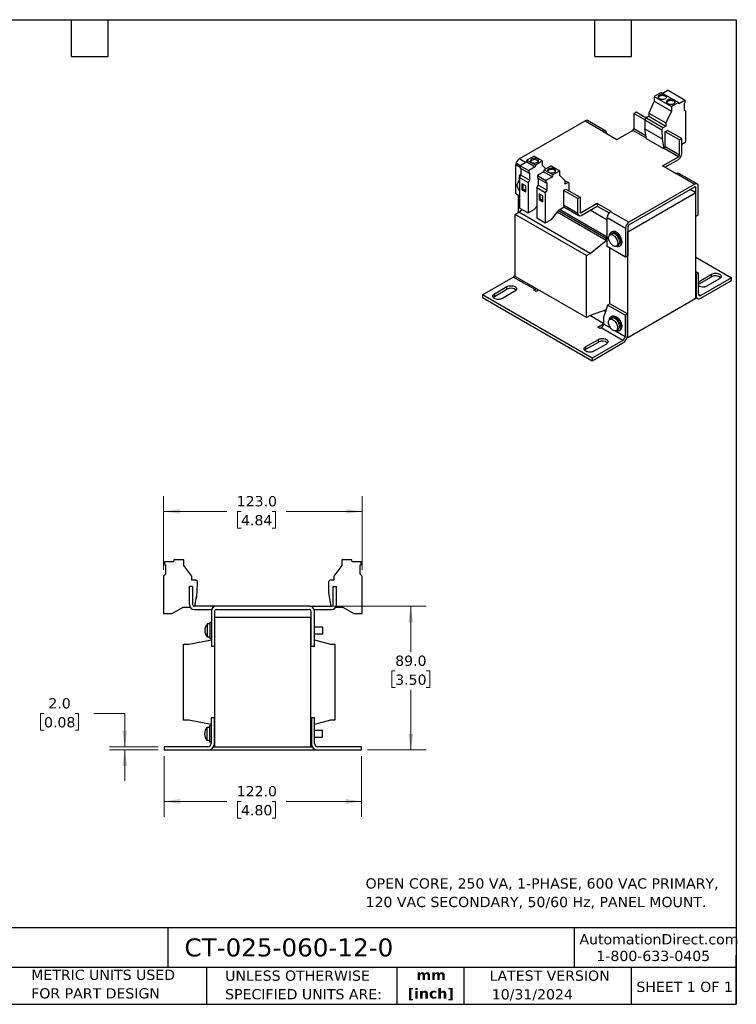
# Model space of a CAD drawing. Header units: millimetres. Extents: x 19 to 819, y 19 to 629.
# Tile 2 of 2: x 376 to 819, y 19 to 629. Entities that reach past the tile are written whole.
import ezdxf

# ---------------------------------------------------------------- set-up
doc = ezdxf.new("R2010")
doc.units = ezdxf.units.MM
doc.header["$LTSCALE"] = 3
doc.linetypes.add('SLD-Solid', pattern=[0])
doc.layers.add('TEXT', color=140, linetype='SLD-Solid', lineweight=25)
doc.styles.add('SLDTEXTSTYLE0', font='VERDANA.TTF')
doc.styles.add('SLDTEXTSTYLE1', font='VERDANAB.TTF')
doc.dimstyles.new('SLDDIMSTYLE0', dxfattribs={"dimtxt": 6.474023, "dimasz": 9.906, "dimexe": 0, "dimexo": 0.0625, "dimgap": 1.618506, "dimtad": 0, "dimtih": 1, "dimtoh": 1, "dimrnd": 1e-09, "dimzin": 4, "dimdsep": 46, "dimtxsty": 'SLDTEXTSTYLE0', "dimsah": 1, "dimcen": 0.09, "dimadec": 0, "dimazin": 1, "dimtfac": 1, "dimtofl": 0, "dimtmove": 0, "dimatfit": 3, "dimfxl": 0, "dimfrac": 2, "dimtolj": 1, "dimtzin": 12, "dimarcsym": 0})
doc.dimstyles.new('SLDDIMSTYLE2', dxfattribs={"dimtxt": 6.474023, "dimasz": 9.906, "dimexe": 0, "dimexo": 0.0625, "dimgap": 1.618506, "dimtad": 0, "dimtih": 1, "dimtoh": 1, "dimrnd": 1e-09, "dimzin": 4, "dimdsep": 46, "dimtxsty": 'SLDTEXTSTYLE0', "dimsah": 1, "dimcen": 0.09, "dimadec": 0, "dimazin": 1, "dimtfac": 1, "dimtmove": 0, "dimatfit": 0, "dimfxl": 0, "dimfrac": 2, "dimtolj": 1, "dimtzin": 12, "dimarcsym": 0})

# ---------------------------------------------------------------- blocks, each defined once
blk = doc.blocks.new('_D_2')
at = {"color": 7, "linetype": 'SLD-Solid', "lineweight": 0}
for p, q in [((465.17, 172.7), (465.17, 135.14)), ((587.17, 172.7), (587.17, 135.14)), ((465.17, 144.66), (503.89, 144.66)), ((512.66, 144.66), (510.49, 144.66)), ((510.49, 144.66), (510.49, 134.38)), ((531.9, 144.66), (534.08, 144.66)), ((534.08, 144.66), (534.08, 134.38)), ((587.17, 144.66), (540.68, 144.66)), ((510.49, 134.38), (512.66, 134.38)), ((534.08, 134.38), (531.9, 134.38))]:
    blk.add_line(p, q, dxfattribs=at)
at = {"color": 7, "linetype": 'SLD-Solid', "lineweight": 18}
for points in [[(465.17, 144.66), (475.08, 143.14), (475.08, 146.19)], [(587.17, 144.66), (577.27, 146.19), (577.27, 143.14)]]:
    blk.add_solid(points, dxfattribs=at)
at = {"color": 7, "linetype": 'SLD-Solid', "lineweight": 18, "char_height": 6.35, "attachment_point": 1, "style": 'SLDTEXTSTYLE0'}
for s, insert in [('122.0', (509.97, 154.18)), ('4.80', (512.66, 142.44))]:
    blk.add_mtext(s, dxfattribs=dict(at, insert=insert))
blk = doc.blocks.new('_D_3')
at = {"color": 7, "linetype": 'SLD-Solid', "lineweight": 0}
for p, q in [((390.75, 199.09), (388.57, 199.09)), ((388.57, 199.09), (388.57, 188.8)), ((409.98, 199.09), (412.16, 199.09)), ((412.16, 199.09), (412.16, 188.8)), ((421.66, 199.09), (440.71, 199.09)), ((440.71, 199.09), (440.71, 178.51)), ((388.57, 188.8), (390.75, 188.8)), ((412.16, 188.8), (409.98, 188.8)), ((461.36, 178.51), (431.18, 178.51)), ((461.36, 176.51), (431.18, 176.51)), ((440.71, 176.51), (440.71, 157.46))]:
    blk.add_line(p, q, dxfattribs=at)
at = {"color": 7, "linetype": 'SLD-Solid', "lineweight": 18}
for points in [[(440.71, 178.51), (442.23, 188.41), (439.19, 188.41)], [(440.71, 176.51), (439.19, 166.6), (442.23, 166.6)]]:
    blk.add_solid(points, dxfattribs=at)
at = {"color": 7, "linetype": 'SLD-Solid', "lineweight": 18, "char_height": 6.35, "attachment_point": 1, "style": 'SLDTEXTSTYLE0'}
for s, insert in [('2.0', (393.44, 208.6)), ('0.08', (390.75, 196.86))]:
    blk.add_mtext(s, dxfattribs=dict(at, insert=insert))
blk = doc.blocks.new('_D_4')
at = {"color": 7, "linetype": 'SLD-Solid', "lineweight": 0}
for p, q in [((558.83, 265.51), (627.2, 265.51)), ((617.67, 265.51), (617.67, 237.17)), ((608.05, 225.43), (605.88, 225.43)), ((605.88, 225.43), (605.88, 215.15)), ((627.29, 225.43), (629.47, 225.43)), ((629.47, 225.43), (629.47, 215.15)), ((605.88, 215.15), (608.05, 215.15)), ((617.67, 176.51), (617.67, 213.7)), ((629.47, 215.15), (627.29, 215.15)), ((590.98, 176.51), (627.2, 176.51))]:
    blk.add_line(p, q, dxfattribs=at)
at = {"color": 7, "linetype": 'SLD-Solid', "lineweight": 18}
for points in [[(617.67, 265.51), (616.15, 255.6), (619.2, 255.6)], [(617.67, 176.51), (619.2, 186.41), (616.15, 186.41)]]:
    blk.add_solid(points, dxfattribs=at)
at = {"color": 7, "linetype": 'SLD-Solid', "lineweight": 18, "char_height": 6.35, "attachment_point": 1, "style": 'SLDTEXTSTYLE0'}
for s, insert in [('89.0', (608.05, 234.95)), ('3.50', (608.05, 223.21))]:
    blk.add_mtext(s, dxfattribs=dict(at, insert=insert))
blk = doc.blocks.new('_D_5')
at = {"color": 7, "linetype": 'SLD-Solid', "lineweight": 0}
for p, q in [((464.67, 288), (464.67, 333.73)), ((587.67, 288), (587.67, 333.73)), ((464.67, 324.21), (503.89, 324.21)), ((512.66, 324.21), (510.49, 324.21)), ((510.49, 324.21), (510.49, 313.92)), ((531.9, 324.21), (534.08, 324.21)), ((534.08, 324.21), (534.08, 313.92)), ((587.67, 324.21), (540.68, 324.21)), ((510.49, 313.92), (512.66, 313.92)), ((534.08, 313.92), (531.9, 313.92))]:
    blk.add_line(p, q, dxfattribs=at)
at = {"color": 7, "linetype": 'SLD-Solid', "lineweight": 18}
for points in [[(464.67, 324.21), (474.58, 322.68), (474.58, 325.73)], [(587.67, 324.21), (577.77, 325.73), (577.77, 322.68)]]:
    blk.add_solid(points, dxfattribs=at)
at = {"color": 7, "linetype": 'SLD-Solid', "lineweight": 18, "char_height": 6.35, "attachment_point": 1, "style": 'SLDTEXTSTYLE0'}
for s, insert in [('123.0', (509.97, 333.72)), ('4.84', (512.66, 321.98))]:
    blk.add_mtext(s, dxfattribs=dict(at, insert=insert))

msp = doc.modelspace()

# ---------------------------------------------------------------- linework, layer by layer
for p, q in [((772.737, 583.585), (768.374, 581.067)), ((768.374, 581.067), (768.374, 578.209)), ((768.374, 581.067), (778.98, 574.943)), ((772.737, 583.585), (783.344, 577.462)), ((776.891, 584.922), (773.656, 583.055)), ((776.891, 584.922), (787.498, 578.799)), ((768.374, 578.209), (764.944, 570.877)), ((768.374, 578.209), (778.98, 572.086)), ((783.344, 577.462), (778.98, 574.943)), ((778.98, 574.943), (778.98, 572.086)), ((783.506, 576.494), (783.344, 577.462)), ((787.498, 578.799), (783.506, 576.494)), ((787.077, 577.042), (787.498, 577.285)), ((787.077, 572.421), (787.077, 577.042)), ((787.498, 577.285), (787.498, 578.799)), ((757.166, 571.329), (755.752, 570.512)), ((762.482, 566.627), (755.752, 570.512)), ((755.752, 570.512), (755.752, 561.367)), ((763.176, 567.859), (757.166, 571.329)), ((762.481, 566.656), (763.176, 567.859)), ((764.944, 568.88), (763.176, 567.859)), ((773.783, 561.736), (763.176, 567.859)), ((764.944, 570.877), (775.551, 564.754)), ((764.944, 570.877), (764.944, 568.88)), ((764.944, 568.88), (775.551, 562.757)), ((778.98, 572.086), (775.551, 564.754)), ((787.925, 571.931), (787.077, 572.421)), ((787.925, 553.068), (787.925, 571.931)), ((684.794, 542.447), (725.594, 566)), ((725.594, 566), (736.907, 559.469)), ((738.407, 559.617), (727.093, 566.149)), ((755.752, 561.367), (763.243, 557.042)), ((762.481, 566.656), (773.088, 560.533)), ((762.481, 566.656), (762.566, 561.085)), ((762.566, 561.085), (773.173, 554.962)), ((763.605, 554.879), (762.566, 561.085)), ((773.783, 561.736), (773.088, 560.533)), ((775.551, 562.757), (773.783, 561.736)), ((775.551, 564.754), (775.551, 562.757)), ((736.907, 559.469), (736.66, 559.326)), ((736.66, 559.326), (745.145, 554.427)), ((739.029, 557.958), (739.029, 558.244)), ((745.145, 554.427), (755.045, 560.142)), ((763.546, 555.235), (755.045, 560.142)), ((774.212, 548.756), (763.605, 554.879)), ((773.088, 560.533), (773.173, 554.962)), ((773.173, 554.962), (774.212, 548.756)), ((775.197, 559.287), (776.611, 560.103)), ((775.197, 550.141), (775.197, 559.287)), ((784.036, 554.184), (775.197, 559.287)), ((785.45, 555.001), (776.611, 560.103)), ((784.036, 554.184), (785.45, 555.001)), ((785.45, 545.855), (785.45, 555.001)), ((774.212, 548.756), (774.49, 548.917)), ((783.329, 543.814), (774.49, 548.917)), ((775.197, 550.141), (784.036, 545.039)), ((784.036, 545.039), (784.036, 554.184)), ((785.45, 551.64), (787.925, 553.068)), ((693.986, 544.247), (689.623, 541.728)), ((693.986, 544.247), (699.289, 541.185)), ((773.429, 538.099), (783.329, 543.814)), ((682.672, 520.808), (682.672, 538.772)), ((685.468, 537.158), (682.672, 538.772)), ((682.717, 538.887), (683.117, 539.58)), ((682.717, 538.887), (685.468, 537.298)), ((685.468, 537.299), (682.717, 538.887)), ((685.468, 538.223), (683.117, 539.58)), ((688.75, 540.162), (684.794, 542.447)), ((689.46, 540.573), (685.468, 538.268)), ((685.468, 538.268), (685.468, 536.754)), ((685.468, 538.268), (690.771, 535.206)), ((690.771, 533.692), (685.468, 536.754)), ((685.89, 536.51), (685.89, 532.376)), ((689.46, 540.573), (689.623, 541.728)), ((689.46, 540.573), (694.764, 537.511)), ((694.926, 538.666), (689.623, 541.728)), ((694.764, 537.511), (690.771, 535.206)), ((694.926, 538.666), (694.764, 537.511)), ((699.289, 541.185), (694.926, 538.666)), ((699.289, 538.327), (699.289, 541.185)), ((701.382, 536.27), (699.289, 538.327)), ((704.593, 538.123), (700.229, 535.605)), ((704.593, 538.123), (709.896, 535.062)), ((781.915, 533.201), (773.429, 538.099)), ((774.844, 537.283), (783.329, 542.181)), ((685.041, 530.906), (685.89, 532.376)), ((685.041, 530.906), (690.344, 527.845)), ((685.041, 530.906), (685.041, 512.044)), ((685.89, 533.167), (685.587, 532.992)), ((691.193, 529.314), (685.89, 532.376)), ((690.771, 535.206), (690.771, 533.692)), ((690.771, 533.692), (691.193, 533.935)), ((691.193, 533.935), (691.193, 529.314)), ((700.067, 534.449), (696.075, 532.145)), ((696.075, 532.145), (701.378, 529.083)), ((696.075, 532.145), (696.075, 530.631)), ((701.378, 527.569), (696.075, 530.631)), ((696.496, 530.387), (696.496, 526.253)), ((700.067, 534.449), (700.229, 535.605)), ((700.067, 534.449), (705.37, 531.388)), ((705.532, 532.543), (700.229, 535.605)), ((705.37, 531.388), (701.378, 529.083)), ((705.532, 532.543), (705.37, 531.388)), ((709.896, 535.062), (705.532, 532.543)), ((709.896, 532.204), (709.896, 535.062)), ((713.325, 528.832), (709.896, 532.204)), ((782.162, 533.344), (781.915, 533.201)), ((782.162, 533.344), (793.476, 526.812)), ((794.976, 526.961), (783.662, 533.492)), ((685.041, 528.429), (684.403, 528.061)), ((688.859, 525.692), (686.526, 527.039)), ((686.526, 527.039), (686.526, 523.364)), ((687.233, 523.773), (687.233, 526.631)), ((688.859, 522.017), (688.859, 525.692)), ((691.193, 529.314), (690.344, 527.845)), ((690.344, 527.845), (690.344, 508.982)), ((695.648, 524.783), (696.496, 526.253)), ((695.648, 524.783), (700.951, 521.721)), ((695.648, 524.783), (695.648, 505.921)), ((701.799, 523.191), (696.496, 526.253)), ((701.378, 529.083), (701.378, 527.569)), ((701.378, 527.569), (701.799, 527.812)), ((701.799, 527.812), (701.799, 523.191)), ((713.217, 528.939), (715.093, 527.855)), ((713.325, 526.835), (713.325, 528.832)), ((715.093, 527.855), (713.325, 526.835)), ((715.788, 527.454), (715.093, 527.855)), ((715.715, 522.597), (715.788, 527.454)), ((793.476, 526.812), (752.676, 503.259)), ((752.676, 501.626), (793.476, 525.179)), ((794.183, 524.771), (793.476, 525.179)), ((794.183, 506.807), (794.183, 524.771)), ((795.597, 507.624), (795.597, 525.587)), ((685.041, 519.441), (682.672, 520.808)), ((684.157, 519.951), (684.157, 509.174)), ((686.526, 523.364), (687.233, 523.773)), ((686.526, 523.364), (688.859, 522.017)), ((687.233, 523.773), (688.859, 522.834)), ((699.466, 519.569), (697.133, 520.916)), ((697.133, 520.916), (697.133, 517.241)), ((697.84, 517.65), (697.84, 520.508)), ((699.466, 515.894), (699.466, 519.569)), ((701.799, 523.191), (700.951, 521.721)), ((700.951, 521.721), (700.951, 502.859)), ((712.265, 522.956), (713.679, 523.773)), ((712.265, 522.956), (712.265, 513.811)), ((721.103, 517.854), (712.265, 522.956)), ((713.679, 523.773), (722.518, 518.67)), ((722.518, 518.67), (721.103, 517.854)), ((722.518, 518.67), (722.518, 509.525)), ((794.112, 521.464), (752.039, 497.176)), ((794.112, 521.464), (790.576, 523.505)), ((794.112, 456.14), (794.112, 521.464)), ((694.092, 511.146), (695.648, 513.081)), ((697.133, 517.241), (697.84, 517.65)), ((697.133, 517.241), (699.466, 515.894)), ((697.84, 517.65), (699.466, 516.711)), ((709.492, 510.986), (712.549, 512.751)), ((721.103, 508.709), (712.265, 513.811)), ((712.446, 512.691), (721.725, 507.335)), ((721.103, 508.709), (721.103, 517.854)), ((733.124, 514.832), (723.225, 509.117)), ((723.225, 507.484), (733.124, 513.199)), ((741.61, 509.933), (733.124, 514.832)), ((733.124, 514.832), (733.124, 513.199)), ((733.124, 513.199), (740.417, 508.988)), ((682.319, 508.113), (684.652, 509.46)), ((726.443, 482.641), (682.319, 508.113)), ((682.319, 469.736), (682.319, 508.113)), ((684.652, 509.46), (686.691, 511.091)), ((728.776, 483.988), (684.652, 509.46)), ((685.041, 512.044), (690.344, 508.982)), ((690.344, 508.982), (694.092, 511.146)), ((704.699, 505.023), (709.492, 510.986)), ((738.675, 491.907), (708.267, 509.462)), ((709.096, 510.493), (738.675, 493.418)), ((739.241, 493.989), (709.645, 511.075)), ((722.518, 509.525), (723.225, 509.117)), ((739.241, 504.564), (728.704, 510.647)), ((739.241, 506.116), (750.554, 499.585)), ((739.241, 488.152), (739.241, 506.116)), ((741.362, 509.79), (741.61, 509.933)), ((752.676, 503.259), (741.362, 509.79)), ((794.112, 506.848), (794.183, 506.807)), ((795.597, 507.624), (794.183, 506.807)), ((695.648, 505.921), (700.951, 502.859)), ((700.951, 502.859), (704.699, 505.023)), ((751.969, 500.401), (751.969, 482.437)), ((742.191, 496.108), (740.972, 495.404)), ((742.398, 497.382), (741.691, 496.974)), ((750.554, 499.585), (750.554, 481.621)), ((752.039, 497.176), (751.969, 497.217)), ((752.039, 431.852), (752.039, 497.176)), ((728.776, 483.988), (738.675, 491.907)), ((739.241, 493.745), (738.675, 493.418)), ((738.675, 491.907), (738.675, 493.418)), ((750.554, 481.621), (739.241, 488.152)), ((744.972, 488.476), (746.19, 489.18)), ((746.69, 488.313), (747.397, 488.722)), ((726.443, 482.641), (728.776, 483.988)), ((726.443, 444.264), (726.443, 482.641)), ((740.726, 487.295), (740.726, 452.673)), ((751.969, 482.437), (750.554, 481.621)), ((794.112, 481.653), (816.209, 468.896)), ((726.443, 444.264), (682.319, 469.736)), ((794.112, 472.675), (795.703, 471.756)), ((794.112, 471.042), (794.289, 470.94)), ((795.703, 471.756), (794.289, 470.94)), ((794.289, 470.94), (794.289, 457.875)), ((795.703, 458.691), (795.703, 471.756)), ((796.082, 466.661), (803.86, 471.152)), ((796.082, 465.028), (803.86, 469.519)), ((803.86, 469.519), (803.86, 471.152)), ((662.06, 458.283), (681.152, 469.305)), ((669.46, 458.885), (677.238, 463.375)), ((677.238, 461.742), (677.238, 463.375)), ((694.587, 461.549), (681.152, 469.305)), ((795.703, 466.403), (796.082, 466.661)), ((795.703, 464.77), (796.082, 465.028)), ((796.082, 465.028), (796.082, 466.661)), ((816.209, 468.896), (797.117, 457.875)), ((797.117, 456.242), (816.209, 467.263)), ((808.809, 468.294), (801.031, 463.804)), ((816.209, 467.263), (816.209, 468.896)), ((729.942, 419.095), (662.06, 458.283)), ((662.06, 458.283), (662.06, 456.65)), ((669.46, 457.252), (677.238, 461.742)), ((669.46, 457.252), (669.46, 458.885)), ((682.188, 460.518), (674.41, 456.028)), ((693.88, 461.14), (694.587, 461.549)), ((695.294, 460.324), (693.88, 461.14)), ((696.958, 461.285), (695.294, 460.324)), ((794.289, 457.875), (794.112, 457.977)), ((795.703, 458.691), (797.117, 457.875)), ((662.06, 456.65), (729.942, 417.462)), ((739.488, 451.958), (738.569, 449.153)), ((740.902, 452.775), (739.488, 451.958)), ((750.448, 445.631), (739.488, 451.958)), ((751.863, 446.447), (740.902, 452.775)), ((752.039, 431.852), (794.112, 456.14)), ((794.112, 456.624), (795.118, 456.044)), ((728.776, 445.61), (726.443, 444.264)), ((737.013, 440.526), (728.491, 445.446)), ((738.569, 449.083), (728.776, 445.61)), ((738.543, 449.074), (737.013, 444.405)), ((738.161, 447.907), (737.054, 448.546)), ((738.569, 449.153), (738.569, 449.083)), ((742.292, 445.062), (741.585, 444.653)), ((751.863, 446.447), (750.448, 445.631)), ((750.448, 445.631), (750.448, 432.566)), ((751.863, 433.383), (751.863, 446.447)), ((733.478, 438.281), (737.013, 440.322)), ((737.013, 444.405), (737.013, 440.322)), ((737.013, 440.322), (741.251, 437.876)), ((742.085, 443.787), (740.866, 443.084)), ((734.892, 437.465), (733.478, 438.281)), ((735.599, 437.873), (734.892, 437.465)), ((749.034, 430.117), (735.599, 437.873)), ((744.488, 436.007), (750.448, 432.566)), ((744.866, 436.155), (746.084, 436.859)), ((746.584, 435.993), (747.291, 436.401)), ((726.036, 426.225), (733.814, 430.715)), ((726.036, 424.592), (733.814, 429.082)), ((749.034, 430.117), (729.942, 419.095)), ((729.942, 417.462), (749.034, 428.484)), ((738.763, 427.858), (730.985, 423.367)), ((733.814, 429.082), (733.814, 430.715)), ((751.665, 432.068), (752.039, 431.852)), ((726.036, 424.592), (726.036, 426.225)), ((729.942, 419.095), (729.942, 417.462)), ((465.277, 292.908), (465.277, 291.054)), ((470.923, 292.908), (465.277, 292.908)), ((471.153, 294.208), (470.923, 292.908)), ((477.323, 294.208), (471.153, 294.208)), ((477.323, 290.708), (477.323, 294.208)), ((575.023, 294.208), (575.023, 290.708)), ((581.194, 294.208), (575.023, 294.208)), ((581.423, 292.908), (581.194, 294.208)), ((587.07, 292.908), (581.423, 292.908)), ((587.07, 291.054), (587.07, 292.908)), ((465.277, 291.054), (465.873, 291.054)), ((465.873, 291.054), (465.873, 285.394)), ((482.173, 284.154), (477.323, 290.708)), ((575.023, 290.708), (570.173, 284.154)), ((586.473, 291.054), (587.07, 291.054)), ((586.473, 285.394), (586.473, 291.054)), ((465.873, 285.394), (464.673, 284.194)), ((464.673, 284.194), (464.673, 261.094)), ((482.173, 281.708), (482.173, 284.154)), ((484.673, 281.708), (482.173, 281.708)), ((485.656, 280.725), (484.673, 281.708)), ((485.536, 273.843), (485.656, 280.725)), ((567.673, 281.708), (566.691, 280.725)), ((566.691, 280.725), (566.811, 273.843)), ((570.173, 281.708), (567.673, 281.708)), ((570.173, 284.154), (570.173, 281.708)), ((587.673, 284.194), (586.473, 285.394)), ((587.673, 261.094), (587.673, 284.194)), ((480.673, 266.508), (480.673, 277.708)), ((482.673, 277.708), (480.673, 277.708)), ((482.673, 277.708), (482.673, 266.508)), ((569.673, 266.508), (569.673, 277.708)), ((569.673, 277.708), (571.673, 277.708)), ((571.673, 266.508), (571.673, 277.708)), ((484.067, 265.508), (485.536, 273.843)), ((484.983, 270.708), (485.373, 270.708)), ((485.373, 270.708), (485.373, 272.92)), ((566.811, 273.843), (568.28, 265.508)), ((469.973, 261.094), (476.753, 265.008)), ((476.753, 265.008), (481.075, 265.008)), ((497.323, 265.508), (483.673, 265.508)), ((483.673, 263.508), (494.495, 263.508)), ((494.323, 262.508), (494.323, 240.508)), ((496.323, 262.508), (496.323, 240.508)), ((555.023, 265.508), (497.323, 265.508)), ((497.323, 263.508), (555.023, 263.508)), ((555.023, 265.508), (568.673, 265.508)), ((556.023, 240.508), (556.023, 262.508)), ((557.852, 263.508), (568.673, 263.508)), ((558.023, 240.508), (558.023, 262.508)), ((571.272, 265.008), (575.595, 265.008)), ((575.595, 265.008), (582.373, 261.094)), ((464.673, 261.094), (469.973, 261.094)), ((496.423, 178.507), (496.423, 258.508)), ((555.923, 258.508), (496.423, 258.508)), ((555.923, 178.507), (555.923, 258.508)), ((582.373, 261.094), (587.673, 261.094)), ((493.323, 254.508), (491.6, 254.508)), ((491.6, 254.508), (491.6, 246.508)), ((494.323, 255.508), (493.323, 255.508)), ((493.323, 255.508), (493.323, 245.508)), ((496.423, 252.758), (496.323, 252.758)), ((556.023, 252.508), (555.923, 252.508)), ((563.323, 252.508), (558.023, 252.508)), ((563.323, 248.508), (563.323, 252.508)), ((480.323, 242.007), (494.323, 244.707)), ((491.6, 246.508), (493.323, 246.508)), ((493.323, 245.508), (494.323, 245.508)), ((496.323, 248.258), (496.423, 248.258)), ((496.323, 244.057), (496.323, 244.057)), ((496.323, 244.057), (496.323, 242.007)), ((555.923, 248.508), (556.023, 248.508)), ((558.023, 248.508), (563.323, 248.508)), ((558.023, 244.707), (568.023, 242.007)), ((477.024, 195.007), (477.024, 242.007)), ((477.024, 242.007), (480.323, 242.007)), ((496.323, 240.508), (494.323, 240.508)), ((496.323, 242.007), (496.423, 242.007)), ((555.923, 242.007), (556.023, 242.007)), ((558.023, 240.508), (556.023, 240.508)), ((568.023, 242.007), (570.623, 242.007)), ((570.623, 242.007), (570.623, 195.007)), ((494.173, 196.507), (494.173, 180.507)), ((496.173, 196.507), (494.173, 196.507)), ((496.173, 180.507), (496.173, 196.507)), ((556.173, 196.507), (556.173, 180.507)), ((558.173, 196.507), (556.173, 196.507)), ((558.173, 180.507), (558.173, 196.507)), ((480.323, 195.007), (477.024, 195.007)), ((494.173, 192.336), (480.323, 195.007)), ((493.173, 190.507), (491.45, 190.507)), ((491.45, 190.507), (491.45, 186.507)), ((494.173, 191.507), (493.173, 191.507)), ((493.173, 191.507), (493.173, 186.507)), ((496.323, 192.957), (496.173, 192.54)), ((496.323, 195.007), (496.423, 195.007)), ((496.323, 195.007), (496.323, 192.957)), ((555.923, 195.007), (556.023, 195.007)), ((556.023, 192.957), (556.023, 195.007)), ((556.173, 192.54), (556.023, 192.957)), ((568.023, 195.007), (558.173, 192.348)), ((570.623, 195.007), (568.023, 195.007)), ((491.45, 186.507), (491.45, 182.507)), ((493.173, 186.507), (493.173, 181.507)), ((496.423, 188.757), (496.173, 188.757)), ((496.173, 184.257), (496.423, 184.257)), ((556.173, 188.507), (555.923, 188.507)), ((555.923, 184.507), (556.173, 184.507)), ((563.173, 188.507), (558.173, 188.507)), ((558.173, 184.507), (563.173, 184.507)), ((563.173, 186.507), (563.173, 188.507)), ((563.173, 184.507), (563.173, 186.507)), ((465.173, 178.507), (465.173, 176.507)), ((492.173, 178.507), (465.173, 178.507)), ((491.45, 182.507), (493.173, 182.507)), ((493.173, 181.507), (494.173, 181.507)), ((495.638, 178.507), (496.423, 178.507)), ((496.423, 178.507), (555.923, 178.507)), ((555.923, 178.507), (556.709, 178.507)), ((587.173, 178.507), (560.173, 178.507)), ((587.173, 176.507), (587.173, 178.507)), ((465.173, 176.507), (492.173, 176.507)), ((492.173, 176.507), (560.173, 176.507)), ((560.173, 176.507), (587.173, 176.507))]:
    msp.add_line(p, q)
at = {"flags": 128}
for points in [[(771.485, 579.801), (771.958, 579.583), (772.502, 579.432), (773.092, 579.354), (773.696, 579.354), (774.286, 579.432), (774.831, 579.583), (775.303, 579.801), (775.68, 580.074), (775.942, 580.388), (776.077, 580.729), (776.077, 581.078), (775.942, 581.418), (775.68, 581.733), (775.303, 582.005), (774.831, 582.223), (774.286, 582.374), (773.696, 582.452), (773.092, 582.452), (772.502, 582.374), (771.958, 582.223), (771.485, 582.005), (771.108, 581.733), (770.846, 581.418), (770.711, 581.078), (770.711, 580.729), (770.846, 580.388), (771.108, 580.074), (771.485, 579.801)], [(776, 580.495), (775.942, 580.602), (775.68, 580.916), (775.303, 581.189), (774.831, 581.406), (774.286, 581.558), (773.696, 581.636), (773.092, 581.636), (772.502, 581.558), (771.958, 581.406), (771.485, 581.189), (771.108, 580.916), (770.846, 580.602), (770.788, 580.495)], [(776.788, 576.74), (777.261, 576.522), (777.806, 576.371), (778.395, 576.293), (779, 576.293), (779.589, 576.371), (780.134, 576.522), (780.607, 576.74), (780.983, 577.012), (781.246, 577.327), (781.38, 577.667), (781.38, 578.016), (781.246, 578.357), (780.983, 578.671), (780.607, 578.944), (780.134, 579.161), (779.589, 579.313), (779, 579.391), (778.395, 579.391), (777.806, 579.313), (777.261, 579.161), (776.788, 578.944), (776.411, 578.671), (776.149, 578.357), (776.014, 578.016), (776.014, 577.667), (776.149, 577.327), (776.411, 577.012), (776.788, 576.74)], [(781.303, 577.433), (781.246, 577.54), (780.983, 577.854), (780.607, 578.127), (780.134, 578.345), (779.589, 578.496), (779, 578.574), (778.395, 578.574), (777.806, 578.496), (777.261, 578.345), (776.788, 578.127), (776.411, 577.854), (776.149, 577.54), (776.092, 577.433)], [(692.501, 540.328), (692.956, 540.12), (693.482, 539.978), (694.051, 539.911), (694.631, 539.92), (695.192, 540.007), (695.703, 540.166), (696.136, 540.389), (696.469, 540.663), (696.684, 540.975), (696.768, 541.306), (696.717, 541.64), (696.535, 541.958), (696.23, 542.243), (695.819, 542.48), (695.325, 542.656), (694.774, 542.762), (694.196, 542.791), (693.622, 542.742), (693.082, 542.619), (692.607, 542.426), (692.221, 542.176), (691.945, 541.881), (691.795, 541.557), (691.778, 541.222), (691.896, 540.894), (692.141, 540.591), (692.501, 540.328)], [(703.108, 534.205), (703.563, 533.997), (704.089, 533.855), (704.657, 533.787), (705.238, 533.797), (705.798, 533.884), (706.309, 534.043), (706.743, 534.266), (707.076, 534.54), (707.29, 534.852), (707.374, 535.183), (707.324, 535.517), (707.141, 535.835), (706.836, 536.12), (706.426, 536.357), (705.932, 536.533), (705.381, 536.639), (704.803, 536.668), (704.228, 536.619), (703.689, 536.496), (703.213, 536.303), (702.827, 536.053), (702.552, 535.758), (702.402, 535.434), (702.385, 535.099), (702.502, 534.771), (702.748, 534.468), (703.108, 534.205)], [(683.775, 524.907), (683.683, 525.273), (683.587, 525.921), (683.587, 526.524), (683.683, 527.061), (683.871, 527.514), (684.146, 527.868), (684.498, 528.11), (684.914, 528.233), (685.041, 528.245)], [(740.344, 492.251), (740.251, 492.617), (740.155, 493.265), (740.155, 493.867), (740.251, 494.405), (740.44, 494.858), (740.715, 495.212), (741.066, 495.454), (741.483, 495.577), (741.95, 495.576), (742.452, 495.451), (742.972, 495.206), (743.492, 494.851), (743.994, 494.396), (744.461, 493.858), (744.877, 493.254), (745.229, 492.605), (745.504, 491.934), (745.692, 491.264), (745.788, 490.616), (745.788, 490.013), (745.692, 489.476), (745.504, 489.023), (745.229, 488.669), (744.877, 488.426), (744.461, 488.304), (743.994, 488.305), (743.492, 488.43), (742.972, 488.674), (742.972, 488.674)], [(740.683, 495.18), (740.763, 495.625), (740.953, 496.153), (741.231, 496.585), (741.589, 496.911), (742.019, 497.119), (742.508, 497.206), (743.043, 497.168), (743.609, 497.007), (744.191, 496.726), (744.772, 496.335), (745.338, 495.843), (745.873, 495.263), (746.362, 494.612), (746.792, 493.907), (747.15, 493.168), (747.428, 492.415), (747.618, 491.667), (747.714, 490.947), (747.714, 490.273), (747.618, 489.663), (747.428, 489.135), (747.15, 488.702), (746.792, 488.377), (746.362, 488.168), (745.873, 488.082), (745.338, 488.12), (744.772, 488.281), (744.633, 488.338)], [(746.19, 489.18), (746.448, 489.372), (746.722, 489.726), (746.911, 490.179), (747.007, 490.717), (747.007, 491.319), (746.911, 491.967), (746.722, 492.638), (746.448, 493.309), (746.096, 493.957), (745.679, 494.561), (745.212, 495.1), (744.71, 495.554), (744.191, 495.91), (743.671, 496.154), (743.169, 496.279), (742.702, 496.28), (742.285, 496.157), (742.191, 496.108)], [(747.397, 488.722), (747.499, 488.785), (747.857, 489.11), (748.135, 489.543), (748.325, 490.071), (748.421, 490.681), (748.421, 491.355), (748.325, 492.076), (748.135, 492.823), (747.857, 493.576), (747.499, 494.315), (747.069, 495.02), (746.58, 495.671), (746.046, 496.251), (745.48, 496.743), (744.898, 497.135), (744.316, 497.415), (743.75, 497.576), (743.215, 497.614), (742.726, 497.527), (742.398, 497.382)], [(742.972, 488.674), (742.452, 489.03), (741.995, 489.439)], [(803.86, 471.152), (804.39, 471.403), (804.995, 471.59), (805.652, 471.705), (806.335, 471.743), (807.017, 471.705), (807.674, 471.59), (808.279, 471.403), (808.809, 471.152), (809.245, 470.845), (809.568, 470.496), (809.767, 470.117), (809.835, 469.723), (809.767, 469.329), (809.568, 468.95), (809.245, 468.6), (808.809, 468.294)], [(677.238, 463.375), (677.768, 463.627), (678.374, 463.813), (679.03, 463.928), (679.713, 463.967), (680.396, 463.928), (681.052, 463.813), (681.657, 463.627), (682.188, 463.375), (682.623, 463.069), (682.947, 462.72), (683.146, 462.341), (683.213, 461.947), (683.146, 461.552), (682.947, 461.173), (682.623, 460.824), (682.188, 460.518)], [(674.41, 456.028), (673.879, 455.776), (673.274, 455.59), (672.618, 455.475), (671.935, 455.436), (671.252, 455.475), (670.595, 455.59), (669.99, 455.776), (669.46, 456.028), (669.025, 456.334), (668.701, 456.683), (668.502, 457.062), (668.435, 457.456), (668.502, 457.851), (668.701, 458.23), (669.025, 458.579), (669.46, 458.885)], [(668.733, 456.64), (669.025, 456.946), (669.46, 457.252)], [(742.292, 445.062), (742.397, 445.117), (742.858, 445.266), (743.371, 445.29), (743.924, 445.19), (744.5, 444.969), (745.084, 444.631), (745.659, 444.188), (746.212, 443.65), (746.725, 443.033), (747.186, 442.353), (747.582, 441.628), (747.901, 440.879), (748.136, 440.127), (748.279, 439.39), (748.327, 438.69)], [(740.246, 439.901), (740.228, 439.962), (740.085, 440.624), (740.037, 441.252), (740.085, 441.825), (740.228, 442.322), (740.461, 442.727), (740.776, 443.027), (741.161, 443.21), (741.605, 443.271), (742.092, 443.208), (742.605, 443.022), (743.127, 442.721), (743.64, 442.314), (744.126, 441.815), (744.57, 441.242), (744.956, 440.613), (745.271, 439.951), (745.503, 439.277), (745.646, 438.615), (745.694, 437.987), (745.694, 437.987)], [(740.577, 442.86), (740.597, 443.008), (740.74, 443.579), (740.975, 444.061), (741.294, 444.441), (741.69, 444.709), (742.151, 444.857), (742.664, 444.882), (743.217, 444.782), (743.792, 444.56), (744.376, 444.223), (744.952, 443.78), (745.505, 443.242), (746.018, 442.625), (746.479, 441.944), (746.874, 441.22), (747.194, 440.471), (747.428, 439.718), (747.572, 438.982), (747.62, 438.282)], [(746.913, 438.69), (746.865, 439.318), (746.722, 439.98), (746.489, 440.654), (746.175, 441.317), (745.789, 441.946), (745.345, 442.519), (744.858, 443.018), (744.345, 443.425), (743.823, 443.726), (743.31, 443.911), (742.824, 443.975), (742.38, 443.914), (742.085, 443.787)], [(745.694, 437.987), (745.646, 437.414), (745.503, 436.917), (745.271, 436.512), (744.956, 436.212), (744.57, 436.029), (744.126, 435.968), (743.64, 436.031), (743.127, 436.217), (742.605, 436.518), (742.092, 436.925), (741.81, 437.198)], [(747.62, 438.282), (747.572, 437.638), (747.428, 437.067), (747.194, 436.585), (746.874, 436.205), (746.479, 435.937), (746.018, 435.789), (745.505, 435.764), (744.952, 435.864), (744.527, 436.017)], [(733.814, 430.715), (734.344, 430.966), (734.949, 431.153), (735.606, 431.268), (736.289, 431.307), (736.971, 431.268), (737.628, 431.153), (738.233, 430.966), (738.763, 430.715), (739.199, 430.409), (739.522, 430.059), (739.721, 429.68), (739.789, 429.286), (739.721, 428.892), (739.522, 428.513), (739.199, 428.164), (738.763, 427.858)], [(730.985, 423.367), (730.455, 423.116), (729.85, 422.929), (729.193, 422.814), (728.51, 422.775), (727.828, 422.814), (727.171, 422.929), (726.566, 423.116), (726.036, 423.367), (725.6, 423.673), (725.277, 424.023), (725.078, 424.402), (725.01, 424.796), (725.078, 425.19), (725.277, 425.569), (725.6, 425.919), (726.036, 426.225)], [(725.309, 423.979), (725.6, 424.285), (726.036, 424.592)]]:
    msp.add_lwpolyline(points, dxfattribs=at)
for centre, radius, start, end in [((726.472, 564.773), 1.509, 65.692881, 125.617577), ((754.216, 561.437), 1.537, 302.605478, 357.394522), ((737.735, 558.454), 1.31, 350.785963, 129.203285), ((773.662, 550.211), 1.537, 302.605478, 357.394522), ((780.845, 546.065), 4.61, 302.605478, 357.394522), ((782.501, 545.109), 1.537, 302.605478, 357.394522), ((687.278, 538.563), 4.61, 122.605478, 177.394522), ((694.269, 538.905), 3.145, 40.315593, 139.684407), ((686.559, 531.428), 1.82, 111.571512, 188.433864), ((689.874, 531.254), 5.117, 181.044181, 199.107182), ((704.875, 532.782), 3.145, 40.315593, 139.684407), ((783.041, 532.117), 1.509, 65.692881, 125.617577), ((686.373, 527.755), 2.26, 126.161399, 177.921711), ((794.304, 525.797), 1.31, 350.785963, 129.203285), ((793.752, 524.841), 0.437, 350.785963, 129.203285), ((714.104, 513.736), 1.841, 177.648792, 212.347157), ((722.397, 508.499), 1.31, 170.785963, 309.203285), ((722.949, 509.455), 0.437, 170.785963, 309.203285), ((743.846, 505.906), 4.61, 122.605478, 177.394522), ((755.16, 499.375), 4.61, 122.605478, 177.394522), ((753.504, 500.331), 1.537, 122.605478, 177.394522), ((679.516, 471.868), 3.041, 302.547132, 337.200107), ((806.279, 465.33), 4.837, 47.678695, 120.010575), ((798.581, 468.342), 5.158, 236.082428, 298.363207), ((679.658, 457.553), 4.837, 47.678695, 120.010575), ((693.208, 463.819), 2.657, 301.274166, 323.082077), ((691.192, 465.054), 6.183, 310.682414, 326.46418), ((796.013, 457.595), 1.747, 170.785963, 309.203285), ((796.565, 458.552), 0.873, 170.785963, 309.203285), ((733.943, 440.462), 3.074, 302.605478, 357.394522), ((744.932, 438.483), 1.991, 305.345529, 5.966651), ((745.871, 438.423), 2.471, 305.097729, 6.214452), ((745.722, 433.662), 6.147, 302.605478, 357.394522), ((736.233, 424.893), 4.837, 47.678695, 120.010575), ((747.378, 432.706), 3.074, 302.605478, 357.394522), ((483.673, 266.508), 3, 180, 270), ((483.673, 266.508), 1, 180, 270), ((497.323, 262.508), 3, 90, 180), ((497.323, 262.508), 1, 90, 180), ((555.023, 262.508), 3, 0, 90), ((555.023, 262.508), 1, 0, 90), ((568.673, 266.508), 1, 270, 0), ((568.673, 266.508), 3, 270, 0), ((496.723, 250.508), 6.5, 142.020128, 217.979872), ((496.573, 186.507), 6.5, 142.020128, 217.979872), ((492.173, 180.507), 2, 270, 0), ((492.173, 180.507), 4, 270, 0), ((560.173, 180.507), 4, 180, 270), ((560.173, 180.507), 2, 180, 270)]:
    msp.add_arc(centre, radius, start, end)
for points, knots in [([(683.792, 524.895), (683.849, 524.698), (683.989, 524.212), (684.355, 523.487), (684.718, 522.892), (684.982, 522.602), (685.041, 522.538)], [0, 0, 0, 0, 0.22756547, 0.56307361, 0.90248603, 1, 1, 1, 1]), ([(740.361, 492.239), (740.417, 492.042), (740.558, 491.557), (740.92, 490.828), (741.4, 490.079), (741.803, 489.651), (741.996, 489.445)], [0, 0, 0, 0, 0.18703, 0.4627751, 0.7417291, 1, 1, 1, 1]), ([(740.264, 439.889), (740.318, 439.703), (740.456, 439.227), (740.814, 438.508), (741.27, 437.791), (741.644, 437.392), (741.809, 437.216)], [0, 0, 0, 0, 0.1865182, 0.4757786, 0.7684051, 1, 1, 1, 1])]:
    msp.add_open_spline(points, degree=3, knots=knots)
at = {"layer": 'TEXT'}
for p, q in [((19.05, 628.65), (819.15, 628.65)), ((407.67, 605.79), (407.67, 628.65)), ((430.53, 605.79), (430.53, 628.65)), ((731.52, 605.79), (731.52, 628.65)), ((754.38, 605.79), (754.38, 628.65)), ((819.15, 628.65), (819.15, 19.05)), ((407.67, 605.79), (430.53, 605.79)), ((731.52, 605.79), (754.38, 605.79)), ((819.15, 66.378), (19.05, 66.378)), ((467.277, 66.378), (467.277, 41.91)), ((718.726, 66.378), (718.726, 41.91)), ((819.15, 19.05), (819.15, 49.53)), ((819.15, 41.91), (19.05, 41.91)), ((491.341, 41.91), (491.341, 19.05)), ((609.073, 41.91), (609.073, 19.05)), ((650.436, 41.91), (650.436, 19.05)), ((754.046, 41.91), (754.046, 19.05)), ((19.05, 19.05), (819.15, 19.05))]:
    msp.add_line(p, q, dxfattribs=at)

# ---------------------------------------------------------------- texts
at = {"color": 7, "linetype": 'Continuous', "lineweight": 0, "char_height": 6.35, "attachment_point": 1, "style": 'SLDTEXTSTYLE0'}
for s, insert in [('OPEN CORE, 250 VA, 1-PHASE, 600 VAC PRIMARY, ', (589.715, 97.056)), ('120 VAC SECONDARY, 50/60 Hz, PANEL MOUNT.', (589.715, 85.59))]:
    msp.add_mtext(s, dxfattribs=dict(at, insert=insert))
at = {"color": 179, "linetype": 'SLD-Solid', "lineweight": 18, "char_height": 6.35, "attachment_point": 1, "style": 'SLDTEXTSTYLE0'}
for s, insert in [('AutomationDirect.com', (722.085, 62.509)), ('1-800-633-0405', (732.575, 52.191))]:
    msp.add_mtext(s, dxfattribs=dict(at, insert=insert))
at = {"layer": 'TEXT'}
for s, insert, char_height, attachment_point, style in [('CT-025-060-12-0', (477.623, 59.834), 11.1125, 1, 'SLDTEXTSTYLE0'), ('METRIC UNITS USED ', (382.813, 40.488), 6.35, 1, 'SLDTEXTSTYLE0'), ('UNLESS OTHERWISE ', (502.824, 39.964), 6.35, 1, 'SLDTEXTSTYLE0'), ('mm', (630.297, 40.437), 6.35, 2, 'SLDTEXTSTYLE1'), ('LATEST VERSION', (703.656, 39.972), 6.35, 2, 'SLDTEXTSTYLE0'), ('SHEET 1 OF 1', (757.324, 33.034), 6.35, 1, 'SLDTEXTSTYLE0'), ('FOR PART DESIGN', (382.813, 29.021), 6.35, 1, 'SLDTEXTSTYLE0'), ('SPECIFIED UNITS ARE:', (502.824, 28.497), 6.35, 1, 'SLDTEXTSTYLE0'), ('[inch]', (630.045, 28.971), 6.35, 2, 'SLDTEXTSTYLE1'), ('10/31/2024', (667.838, 28.405), 6.35, 1, 'SLDTEXTSTYLE0')]:
    msp.add_mtext(s, dxfattribs=dict(at, insert=insert, char_height=char_height, attachment_point=attachment_point, style=style))

# ---------------------------------------------------------------- dimensions: what is measured, and where the dimension line sits
at = {"color": 7, "linetype": 'SLD-Solid', "lineweight": 18}
dim = msp.add_linear_dim(base=(464.673, 324.208), p1=(587.673, 284.194), p2=(464.673, 284.194), dimstyle='SLDDIMSTYLE0', dxfattribs=at)
dim.commit()
dim.dimension.update_dxf_attribs({"geometry": '_D_5', "text_midpoint": (522.283, 324.208), "dimtype": 160})
for base, p1, p2, angle, dimstyle, picture, middle in [((617.673, 265.508), (587.173, 176.507), (555.023, 265.508), 90, 'SLDDIMSTYLE0', '_D_4', (617.673, 225.434)), ((440.71, 176.507), (465.173, 178.507), (465.173, 176.507), 90, 'SLDDIMSTYLE2', '_D_3', (440.71, 199.086)), ((587.173, 144.665), (465.173, 176.507), (587.173, 176.507), 0, 'SLDDIMSTYLE0', '_D_2', (522.283, 144.665))]:
    dim = msp.add_linear_dim(base=base, p1=p1, p2=p2, angle=angle, dimstyle=dimstyle, dxfattribs=at)
    dim.commit()
    dim.dimension.update_dxf_attribs({"geometry": picture, "text_midpoint": middle, "dimtype": 160})

doc.saveas('drawing.dxf')
